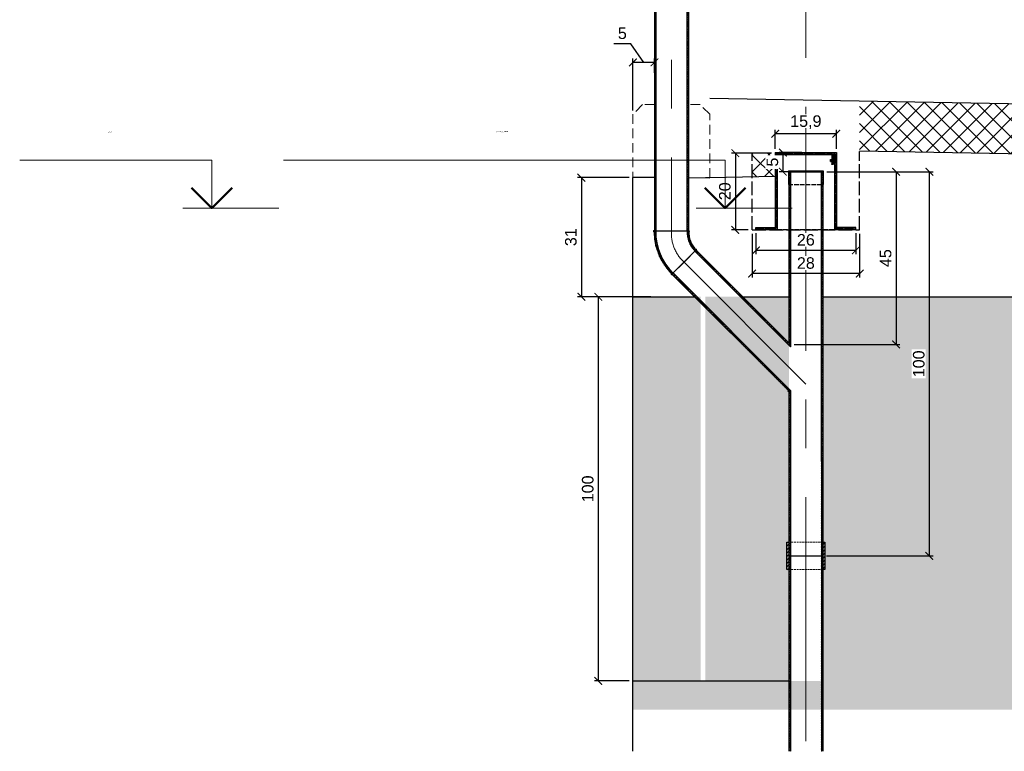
# Model space of a CAD drawing. Header units: millimetres. Extents: x 1034 to 6940, y -949 to 1982.
# Tile 1 of 5: x 1106 to 3669, y -899 to 1006. Entities that reach past the tile are written whole.
import ezdxf
from ezdxf.enums import TextEntityAlignment as Align

# ---------------------------------------------------------------- set-up
doc = ezdxf.new("R2018")
doc.units = ezdxf.units.MM
for name, pattern in [('( Hidden )', [0.375, 0.25, -0.125]), ('ACAD_ISO02W100', [15, 12, -3]), ('CENTERX2', [101.6, 63.5, -12.7, 12.7, -12.7]), ('Штриховая_ГОСТ', [7, 5, -2])]:
    doc.linetypes.add(name, pattern=pattern)
for name, color, linetype, lineweight in [('выданая позиция', 151, '( Hidden )', 20), ('ГТО-2_Металлические_конструкции', 1, 'Continuous', 30), ('ГТО-2_Размеры', 4, 'Continuous', 13), ('ГТО_Бетон основной', 4, 'Continuous', 50), ('ГТО_Линия основная', 7, 'Continuous', 60), ('ГТО_Штриховка', 7, 'Continuous', 15), ('Оси', 1, 'CENTERX2', 15), ('Отметки', 7, 'Continuous', 13), ('ПВЗ$0$сварка', 142, 'Continuous', 20), ('Штриховая линия', 7, 'Штриховая_ГОСТ', 13)]:
    doc.layers.add(name, color=color, linetype=linetype, lineweight=lineweight)
doc.layers.add('ГП_Штриховки', color=7, linetype='Continuous')
doc.layers.add('камень', color=7, linetype='Continuous')
doc.styles.get("Standard").update_dxf_attribs({"font": 'arial.ttf'})
doc.styles.add('Рогун1', font='arial.ttf')
doc.dimstyles.new('100 мм', dxfattribs={"dimscale": 100, "dimtxt": 3.5, "dimasz": 2, "dimexe": 1, "dimexo": 1, "dimgap": 1.2, "dimtad": 1, "dimdec": 0, "dimlfac": 0.1, "dimrnd": 0.0001, "dimtxsty": 'Рогун1', "dimblk": 'ARCHTICK', "dimcen": 2.5, "dimdle": 1, "dimaunit": 1, "dimadec": 1, "dimazin": 0, "dimtfac": 1, "dimtdec": 0, "dimtmove": 1, "dimatfit": 3, "dimldrblk": 'ARCHTICK', "dimfxl": 1, "dimtfill": 1, "dimarcsym": 0})
pattern_1 = [(225, (263.217, -2926.255), (4.490128, -4.490128), [])]

# ---------------------------------------------------------------- blocks, each defined once
blk = doc.blocks.new('_ArchTick')
at = {"color": 0, "linetype": 'ByBlock', "lineweight": 25, "const_width": 0.15}
blk.add_lwpolyline([(-0.5, -0.5), (0.5, 0.5)], dxfattribs=at)
blk = doc.blocks.new('*D29')
at = {"layer": 'DEFPOINTS', "color": 0, "lineweight": 30, "transparency": 16777216}
for p in [(2702.4, 894.4), (2758.3, 856.8), (2702.4, 759.5)]:
    blk.add_point(p, dxfattribs=at)
at = {"layer": 'ГТО-2_Размеры', "color": 0, "lineweight": -2, "transparency": 16777216}
for p, q in [((2696.6, 942.8), (2652.7, 942.8)), ((2730.3, 894.4), (2696.6, 942.8)), ((2702.4, 769.5), (2702.4, 904.4)), ((2758.3, 866.8), (2758.3, 904.4)), ((2758.4, 894.4), (2702.3, 894.4))]:
    blk.add_line(p, q, dxfattribs=at)
at = {"layer": 'ГТО-2_Размеры', "color": 0, "lineweight": -2, "transparency": 16777216, "xscale": 20, "yscale": 20, "zscale": 20, "rotation": 180}
blk.add_blockref('_ArchTick', (2702.4, 894.4), dxfattribs=at)
at = {"layer": 'ГТО-2_Размеры', "color": 0, "lineweight": -2, "transparency": 16777216, "xscale": 20, "yscale": 20, "zscale": 20}
blk.add_blockref('_ArchTick', (2758.3, 894.4), dxfattribs=at)
at = {"layer": 'ГТО-2_Размеры', "color": 0, "transparency": 16777216, "insert": (2674.7, 970.1), "char_height": 30, "attachment_point": 5, "style": 'Рогун1'}
blk.add_mtext('5', dxfattribs=at)
blk = doc.blocks.new('*D30')
at = {"layer": 'DEFPOINTS', "color": 0, "lineweight": 30, "transparency": 16777216}
for p in [(2758.7, 284.4), (2612, -715.6), (2702.3, -715.6)]:
    blk.add_point(p, dxfattribs=at)
at = {"layer": 'ГТО-2_Размеры', "color": 0, "lineweight": -2, "transparency": 16777216}
for p, q in [((2748.7, 284.4), (2602, 284.4)), ((2612, 284.5), (2612, -715.7)), ((2692.3, -715.6), (2602, -715.6))]:
    blk.add_line(p, q, dxfattribs=at)
at = {"layer": 'ГТО-2_Размеры', "color": 0, "lineweight": -2, "transparency": 16777216, "xscale": 20, "yscale": 20, "zscale": 20}
for p, rotation in [((2612, 284.4), 90), ((2612, -715.6), 270)]:
    blk.add_blockref('_ArchTick', p, dxfattribs=dict(at, rotation=rotation))
at = {"layer": 'ГТО-2_Размеры', "color": 0, "transparency": 16777216, "insert": (2584.7, -215.6), "char_height": 30, "attachment_point": 5, "rotation": 90, "style": 'Рогун1'}
blk.add_mtext('100', dxfattribs=at)
blk = doc.blocks.new('*D31')
at = {"layer": 'DEFPOINTS', "color": 0, "lineweight": 30, "transparency": 16777216}
for p in [(2702.4, 594.4), (2568, 284.4), (2758.7, 284.4)]:
    blk.add_point(p, dxfattribs=at)
at = {"layer": 'ГТО-2_Размеры', "color": 0, "lineweight": -2, "transparency": 16777216}
for p, q in [((2692.4, 594.4), (2558, 594.4)), ((2568, 594.5), (2568, 284.3)), ((2748.7, 284.4), (2558, 284.4))]:
    blk.add_line(p, q, dxfattribs=at)
at = {"layer": 'ГТО-2_Размеры', "color": 0, "lineweight": -2, "transparency": 16777216, "xscale": 20, "yscale": 20, "zscale": 20}
for p, rotation in [((2568, 594.4), 90), ((2568, 284.4), 270)]:
    blk.add_blockref('_ArchTick', p, dxfattribs=dict(at, rotation=rotation))
at = {"layer": 'ГТО-2_Размеры', "color": 0, "transparency": 16777216, "insert": (2540.7, 439.4), "char_height": 30, "attachment_point": 5, "rotation": 90, "style": 'Рогун1'}
blk.add_mtext('31', dxfattribs=at)
blk = doc.blocks.new('*D34')
at = {"layer": 'DEFPOINTS', "color": 0, "lineweight": 30, "transparency": 16777216}
for p in [(3022.4, 459.8), (3282.4, 459.8), (3022.4, 405.1)]:
    blk.add_point(p, dxfattribs=at)
at = {"layer": 'ГТО-2_Размеры', "color": 0, "lineweight": -2, "transparency": 16777216}
for p, q in [((3022.4, 449.8), (3022.4, 395.1)), ((3282.4, 449.8), (3282.4, 395.1)), ((3282.5, 405.1), (3022.3, 405.1))]:
    blk.add_line(p, q, dxfattribs=at)
at = {"layer": 'ГТО-2_Размеры', "color": 0, "lineweight": -2, "transparency": 16777216, "xscale": 20, "yscale": 20, "zscale": 20, "rotation": 180}
blk.add_blockref('_ArchTick', (3022.4, 405.1), dxfattribs=at)
at = {"layer": 'ГТО-2_Размеры', "color": 0, "lineweight": -2, "transparency": 16777216, "xscale": 20, "yscale": 20, "zscale": 20}
blk.add_blockref('_ArchTick', (3282.4, 405.1), dxfattribs=at)
at = {"layer": 'ГТО-2_Размеры', "color": 0, "transparency": 16777216, "insert": (3152.4, 432.4), "char_height": 30, "attachment_point": 5, "style": 'Рогун1', "bg_fill": 3, "box_fill_scale": 1.1, "bg_fill_color": 256, "bg_fill_true_color": 13158600, "bg_fill_transparency": 0}
blk.add_mtext('26', dxfattribs=at)
blk = doc.blocks.new('*D35')
at = {"layer": 'DEFPOINTS', "color": 0, "lineweight": 30, "transparency": 16777216}
for p in [(3012.4, 458.4), (3292.4, 458.4), (3012.4, 344.7)]:
    blk.add_point(p, dxfattribs=at)
at = {"layer": 'ГТО-2_Размеры', "color": 0, "lineweight": -2, "transparency": 16777216}
for p, q in [((3012.4, 448.4), (3012.4, 334.7)), ((3292.4, 448.4), (3292.4, 334.7)), ((3292.5, 344.7), (3012.3, 344.7))]:
    blk.add_line(p, q, dxfattribs=at)
at = {"layer": 'ГТО-2_Размеры', "color": 0, "lineweight": -2, "transparency": 16777216, "xscale": 20, "yscale": 20, "zscale": 20, "rotation": 180}
blk.add_blockref('_ArchTick', (3012.4, 344.7), dxfattribs=at)
at = {"layer": 'ГТО-2_Размеры', "color": 0, "lineweight": -2, "transparency": 16777216, "xscale": 20, "yscale": 20, "zscale": 20}
blk.add_blockref('_ArchTick', (3292.4, 344.7), dxfattribs=at)
at = {"layer": 'ГТО-2_Размеры', "color": 0, "transparency": 16777216, "insert": (3152.4, 372), "char_height": 30, "attachment_point": 5, "style": 'Рогун1', "bg_fill": 3, "box_fill_scale": 1.1, "bg_fill_color": 256, "bg_fill_true_color": 13158600, "bg_fill_transparency": 0}
blk.add_mtext('28', dxfattribs=at)
blk = doc.blocks.new('*D36')
at = {"layer": 'DEFPOINTS', "color": 0, "lineweight": 30, "transparency": 16777216}
for p in [(3072.9, 658.1), (2968.9, 458.4), (3012.4, 458.4)]:
    blk.add_point(p, dxfattribs=at)
at = {"layer": 'ГТО-2_Размеры', "color": 0, "lineweight": -2, "transparency": 16777216}
for p, q in [((3062.9, 658.1), (2958.9, 658.1)), ((2968.9, 658.2), (2968.9, 458.3)), ((3002.4, 458.4), (2958.9, 458.4))]:
    blk.add_line(p, q, dxfattribs=at)
at = {"layer": 'ГТО-2_Размеры', "color": 0, "lineweight": -2, "transparency": 16777216, "xscale": 20, "yscale": 20, "zscale": 20}
for p, rotation in [((2968.9, 658.1), 90), ((2968.9, 458.4), 270)]:
    blk.add_blockref('_ArchTick', p, dxfattribs=dict(at, rotation=rotation))
at = {"layer": 'ГТО-2_Размеры', "color": 0, "transparency": 16777216, "insert": (2941.6, 558.9), "char_height": 30, "attachment_point": 5, "rotation": 90, "style": 'Рогун1', "bg_fill": 3, "box_fill_scale": 1.1, "bg_fill_color": 256, "bg_fill_true_color": 13158600, "bg_fill_transparency": 0}
blk.add_mtext('20', dxfattribs=at)
blk = doc.blocks.new('*D37')
at = {"layer": 'DEFPOINTS', "color": 0, "lineweight": 30, "transparency": 16777216}
for p in [(3072.9, 708.7), (3072.9, 659.8), (3231.9, 659.8)]:
    blk.add_point(p, dxfattribs=at)
at = {"layer": 'ГТО-2_Размеры', "color": 0, "lineweight": -2, "transparency": 16777216}
for p, q in [((3072.9, 669.8), (3072.9, 718.7)), ((3231.9, 669.8), (3231.9, 718.7)), ((3232, 708.7), (3072.8, 708.7))]:
    blk.add_line(p, q, dxfattribs=at)
at = {"layer": 'ГТО-2_Размеры', "color": 0, "lineweight": -2, "transparency": 16777216, "xscale": 20, "yscale": 20, "zscale": 20, "rotation": 180}
blk.add_blockref('_ArchTick', (3072.9, 708.7), dxfattribs=at)
at = {"layer": 'ГТО-2_Размеры', "color": 0, "lineweight": -2, "transparency": 16777216, "xscale": 20, "yscale": 20, "zscale": 20}
blk.add_blockref('_ArchTick', (3231.9, 708.7), dxfattribs=at)
at = {"layer": 'ГТО-2_Размеры', "color": 0, "transparency": 16777216, "insert": (3152.4, 738.8), "char_height": 30, "attachment_point": 5, "style": 'Рогун1', "bg_fill": 3, "box_fill_scale": 1.1, "bg_fill_color": 256, "bg_fill_true_color": 13158600, "bg_fill_transparency": 0}
blk.add_mtext('15,9', dxfattribs=at)
blk = doc.blocks.new('ПВЗ$0$PSK_Svarka')
blk.add_solid([(0, 0), (-0.707107, 0.707107), (0.707107, 0.707107)])
blk = doc.blocks.new('*D38')
at = {"layer": 'DEFPOINTS', "color": 0, "lineweight": 30, "transparency": 16777216}
for p in [(3152.4, 659.8), (3092.7, 609.8), (3152.4, 609.8)]:
    blk.add_point(p, dxfattribs=at)
at = {"layer": 'ГТО-2_Размеры', "color": 0, "lineweight": -2, "transparency": 16777216}
for p, q in [((3142.4, 659.8), (3082.7, 659.8)), ((3092.7, 659.9), (3092.7, 609.7)), ((3142.4, 609.8), (3082.7, 609.8))]:
    blk.add_line(p, q, dxfattribs=at)
at = {"layer": 'ГТО-2_Размеры', "color": 0, "transparency": 16777216, "insert": (3065.4, 634.8), "char_height": 30, "attachment_point": 5, "rotation": 90, "style": 'Рогун1', "bg_fill": 3, "box_fill_scale": 1.1, "bg_fill_color": 256, "bg_fill_true_color": 13158600, "bg_fill_transparency": 0}
blk.add_mtext('5', dxfattribs=at)
at = {"layer": 'ГТО-2_Размеры', "color": 0, "lineweight": -2, "transparency": 16777216, "xscale": 20, "yscale": 20, "zscale": 20}
for p, rotation in [((3092.7, 659.8), 90), ((3092.7, 609.8), 270)]:
    blk.add_blockref('_ArchTick', p, dxfattribs=dict(at, rotation=rotation))
blk = doc.blocks.new('отвод')
at = {"layer": 'камень', "transparency": 33554687}
h = blk.add_hatch(dxfattribs=at)
h.set_pattern_fill('ANSI31', color=256)
h.paths.add_polyline_path([(59929.5, 19478.9), (59926.6, 19481.8, 0.198534), (59880.3, 19369.9), (59884.3, 19369.9, -0.199479)])
h.paths.add_polyline_path([(59965.2, 19369.9), (59969.2, 19369.9, -0.209937), (59990.4, 19418.1), (59987.6, 19420.9, 0.209308)])
at = {"layer": 'ГТО-2_Металлические_конструкции', "color": 7}
for p, q in [((59990.4, 19418.1), (59926.6, 19481.8)), ((59990.4, 19418.1), (59987.6, 19420.9)), ((59880.3, 19369.9), (59968, 19369.9)), ((59880.3, 19369.9), (59924.8, 19369.9)), ((59969.2, 19369.9), (59924.8, 19369.9))]:
    blk.add_line(p, q, dxfattribs=at)
for centre, radius, start, end in [((60038.8, 19369.9), 158.4, 135.0834, 180), ((60038, 19370), 153.7, 134.9316, 180.0566), ((60034.7, 19369.8), 69.5, 132.6779, 179.9652), ((60034.7, 19369.8), 65.5, 132.5381, 179.9634)]:
    blk.add_arc(centre, radius, start, end, dxfattribs=at)
blk = doc.blocks.new('*D40')
at = {"layer": 'DEFPOINTS', "color": 0, "lineweight": 30, "transparency": 16777216}
for p in [(3196.8, 609.8), (3112.1, 160.1), (3387.4, 160.1)]:
    blk.add_point(p, dxfattribs=at)
at = {"layer": 'ГТО-2_Размеры', "color": 0, "lineweight": -2, "transparency": 16777216}
for p, q in [((3206.8, 609.8), (3397.4, 609.8)), ((3387.4, 609.9), (3387.4, 160)), ((3122.1, 160.1), (3397.4, 160.1))]:
    blk.add_line(p, q, dxfattribs=at)
at = {"layer": 'ГТО-2_Размеры', "color": 0, "lineweight": -2, "transparency": 16777216, "xscale": 20, "yscale": 20, "zscale": 20}
for p, rotation in [((3387.4, 609.8), 90), ((3387.4, 160.1), 270)]:
    blk.add_blockref('_ArchTick', p, dxfattribs=dict(at, rotation=rotation))
at = {"layer": 'ГТО-2_Размеры', "color": 0, "transparency": 16777216, "insert": (3360.2, 384.9), "char_height": 30, "attachment_point": 5, "rotation": 90, "style": 'Рогун1', "bg_fill": 3, "box_fill_scale": 1.1, "bg_fill_color": 256, "bg_fill_true_color": 13158600, "bg_fill_transparency": 0}
blk.add_mtext('45', dxfattribs=at)
blk = doc.blocks.new('*D41')
at = {"layer": 'DEFPOINTS', "color": 0, "lineweight": 30, "transparency": 16777216}
for p in [(3387.4, 609.8), (3196.6, -390.2), (3473.8, -390.2)]:
    blk.add_point(p, dxfattribs=at)
at = {"layer": 'ГТО-2_Размеры', "color": 0, "lineweight": -2, "transparency": 16777216}
for p, q in [((3397.4, 609.8), (3483.8, 609.8)), ((3473.8, 609.9), (3473.8, -390.3)), ((3206.6, -390.2), (3483.8, -390.2))]:
    blk.add_line(p, q, dxfattribs=at)
at = {"layer": 'ГТО-2_Размеры', "color": 0, "lineweight": -2, "transparency": 16777216, "xscale": 20, "yscale": 20, "zscale": 20}
for p, rotation in [((3473.8, 609.8), 90), ((3473.8, -390.2), 270)]:
    blk.add_blockref('_ArchTick', p, dxfattribs=dict(at, rotation=rotation))
at = {"layer": 'ГТО-2_Размеры', "color": 0, "transparency": 16777216, "insert": (3446.5, 109.8), "char_height": 30, "attachment_point": 5, "rotation": 90, "style": 'Рогун1', "bg_fill": 3, "box_fill_scale": 1.1, "bg_fill_color": 256, "bg_fill_true_color": 13158600, "bg_fill_transparency": 0}
blk.add_mtext('100', dxfattribs=at)
blk = doc.blocks.new('*U26')
at = {"color": 0, "linetype": 'ByBlock', "lineweight": -2}
for p, q in [((-7, 5), (-27, 5)), ((-7, 0), (-7, 5)), ((-10, 0), (-7, 0)), ((-7, 0), (0, 0))]:
    blk.add_line(p, q, dxfattribs=at)
at = {"color": 0, "linetype": 'ByBlock', "lineweight": 50}
blk.add_lwpolyline([(-4.88, 2.12), (-7, 0), (-9.12, 2.12)], dxfattribs=at)
at = {"color": 0, "linetype": 'ByBlock', "lineweight": -2, "flags": 64}
for tag, p in [('ОТМЕТКА', (-17.82, 8)), ('ПРИМЕЧАНИЕ', (-17.82, 2))]:
    blk.add_attdef(tag, text='', height=3.5, dxfattribs=at).set_placement(p, align=Align.MIDDLE_CENTER)
blk = doc.blocks.new('*U28')
at = {"color": 0, "linetype": 'ByBlock', "lineweight": -2}
for p, q in [((-7, 5), (-53, 5)), ((-7, 0), (-7, 5)), ((-10, 0), (-7, 0)), ((-7, 0), (0, 0))]:
    blk.add_line(p, q, dxfattribs=at)
at = {"color": 0, "linetype": 'ByBlock', "lineweight": 50}
blk.add_lwpolyline([(-4.88, 2.12), (-7, 0), (-9.12, 2.12)], dxfattribs=at)
at = {"color": 0, "linetype": 'ByBlock', "lineweight": -2, "flags": 64}
for tag, p in [('ОТМЕТКА', (-30.82, 8)), ('ПРИМЕЧАНИЕ', (-30.82, 2))]:
    blk.add_attdef(tag, text='', height=3.5, dxfattribs=at).set_placement(p, align=Align.MIDDLE_CENTER)

msp = doc.modelspace()

# ---------------------------------------------------------------- hatches: boundary and pattern name
at = {"layer": 'ГП_Штриховки', "lineweight": 15, "transparency": 33554687}
h = msp.add_hatch(dxfattribs=at)
h.set_pattern_fill('ANSI31', color=256, angle=90)
h.set_pattern_definition([(135, (-60086.4896, -23870.88), (-2.24506403, -2.24506403), [])])
h.paths.add_polyline_path([(2758.1969311, 1555.2237323), (2762.1969311, 1555.2237323), (2762.2511538, 455.1652555), (2758.2511541, 455.1594329)])
h.paths.add_polyline_path([(2842.6969311, 1555.2237323), (2846.6969311, 1555.2237323), (2846.751148, 455.2882566), (2842.7511482, 455.282579)])
at = {"layer": 'ГП_Штриховки', "lineweight": 15, "ltscale": 0.5, "transparency": 33554687}
h = msp.add_hatch(dxfattribs=at)
h.set_pattern_fill('ANSI31', color=256, scale=0.33, angle=90)
h.set_pattern_definition([(135, (-57896.7336, -19933.3159), (-0.74087113, -0.74087113), [])])
h.paths.add_polyline_path([(3216.5776185, 636.0318063), (3219.6474464, 636.0318063), (3219.6474464, 641.6921351), (3216.5776185, 641.6921351)])
h.paths.add_polyline_path([(3226.8867325, 641.6921351), (3223.8169046, 641.6921351), (3223.8169046, 636.0318063), (3226.8867325, 636.0318063)])
at = {"layer": 'ГП_Штриховки', "lineweight": 15, "transparency": 33554687}
h = msp.add_hatch(dxfattribs=at)
h.set_pattern_fill('ANSI31', color=256, angle=90)
h.set_pattern_definition([(135, (-59737.2998, -23859.978), (-2.24506403, -2.24506403), [])])
h.paths.add_polyline_path([(3196.6367325, 609.7402788), (3192.6367325, 609.7402788), (3192.6552928, -898.5629055), (3196.6552928, -898.5629055)])
h.paths.add_polyline_path([(3112.1347088, 34.8731098), (3108.1347088, 38.8783799), (3108.1820622, -898.5714754), (3112.1820622, -898.5714754)])
h = msp.add_hatch(dxfattribs=at)
h.set_pattern_fill('AR-CONC', color=256, scale=0.25)
h.set_pattern_definition([(50, (0, 0), (91.0923, -7.9695), [9.525, -104.775]), (355, (0, 0), (-17.6217, 95.5284), [7.62, -83.8203]), (100.4514, (7.59, -0.66), (73.4706, 87.5589), [8.095, -89.0451]), (46.1842, (0, 25.4), (135.5395, -21.0212), [14.2875, -157.1625]), (96.6356, (11.3, 23.65), (118.702, 123.713), [12.1425, -133.5678]), (351.1842, (0, 25.4), (118.702, 123.713), [11.43, -125.73]), (21, (12.7, 19.05), (75.8072, -51.1326), [9.525, -104.775]), (326, (12.7, 19.05), (30.901, 92.094), [7.62, -83.82]), (71.4514, (19.02, 14.79), (106.7082, 40.9614), [8.095, -89.045]), (37.5, (0, 0), (1.5443, 42.27752), [0, -82.804, 0, -85.09, 0, -84.1375]), (7.5, (0, 0), (33.40983, 50.0903), [0, -48.514, 0, -80.899, 0, -32.0675]), (327.5, (-28.32, 0), (67.7953, -2.86437), [0, -31.75, 0, -99.06, 0, -131.445]), (317.5, (-41.02, 0), (74.0646, 12.71325), [0, -41.275, 0, -65.786, 0, -93.345])])
h.paths.add_polyline_path([(5036.5455977, 284.3563873), (5036.6516078, -782.9599493), (5483.4521495, -782.9562044), (5483.3462727, -123.4542408), (5444.1048002, -115.6059463), (5522.6544774, -99.869318), (5483.3462727, -92.0076771), (5483.2839536, 284.3454772)])
h.paths.add_polyline_path([(4551.730594, -790.2849629), (4551.730594, -577.7128293), (4551.730594, -459.4699218), (4551.730594, -259.4699218), (4551.8601818, -176.2888505), (4551.8601818, 23.7111495), (4558.1367407, 284.3684057), (4891.7964622, 284.3601761), (4646.6367407, 38.8774526), (4653.1601818, 23.7111495), (4653.1601818, -176.2888505), (4653.030594, -259.4699218), (4653.030594, -459.4699218), (4653.030594, -577.7128293), (4653.030594, -784.7373035), (5036.6562398, -784.5208374), (5036.5409657, 284.3589642), (2890.9265659, 284.4132397), (2890.9929443, -715.5776315), (3108.1367325, -715.5877703), (3108.1367325, 284.4035258), (3196.6367325, 284.4013823), (3196.6367325, -715.5776315), (2878.278118, -715.5889236), (2878.223177, 284.413392), (2702.1965155, 284.413392), (2702.2971684, -790.3929956)])
at = {"layer": 'ГП_Штриховки', "transparency": 33554687}
h = msp.add_hatch(dxfattribs=at)
h.set_pattern_fill('ANSI31', scale=2, angle=180)
h.set_pattern_definition(pattern_1)
h.paths.add_polyline_path([(3108.2116165, -354.7330418), (3103.2116165, -354.7330418), (3103.2116165, -425.7330418), (3108.2116165, -425.7330418)])
h = msp.add_hatch(dxfattribs=at)
h.set_pattern_fill('ANSI31', scale=2, angle=180)
h.set_pattern_definition(pattern_1)
h.paths.add_polyline_path([(3201.7116165, -354.7330418), (3196.7116165, -354.7330418), (3196.7116165, -425.7330418), (3201.7116165, -425.7330418)])
at = {"layer": 'ГТО_Штриховка'}
h = msp.add_hatch(color=0, dxfattribs=at)
h.dxf.hatch_style = 1
edge = h.paths.add_edge_path()
edge.add_line((2758.2511772, 457.1135255), (2758.2511541, 455.1594329))
edge.add_line((2758.2511541, 455.1594329), (2757.4176224, 455.1582196))
edge.add_line((2757.4176224, 455.1582196), (2757.4330348, 453.1668969))
edge.add_arc((2757.574785, 455.1956273), 2.0336765, 70.5735938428, 266.003160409, ccw=False)
h = msp.add_hatch(color=0, dxfattribs=at)
h.dxf.hatch_style = 1
edge = h.paths.add_edge_path()
edge.add_line((2846.7845783, 457.2823311), (2846.7176193, 455.2894505))
edge.add_line((2846.7176193, 455.2894505), (2847.5836483, 455.2882152))
edge.add_line((2847.5836483, 455.2882152), (2847.54821, 453.2885292))
edge.add_arc((2847.3684899, 455.3240717), 2.0434609, 275.0456183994, 466.603470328)
h = msp.add_hatch(color=0, dxfattribs=at)
h.dxf.hatch_style = 1
edge = h.paths.add_edge_path()
edge.add_line((2865.300751, 407.6417552), (2866.6881778, 406.2095879))
edge.add_line((2866.6881778, 406.2095879), (2866.5531488, 406.0747452))
edge.add_line((2866.5531488, 406.0747452), (2867.9673624, 404.6605316))
edge.add_arc((2866.5490637, 406.0751198), 2.0031553, 315.0750458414, 488.5482310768)
h = msp.add_hatch(color=0, dxfattribs=at)
h.dxf.hatch_style = 1
edge = h.paths.add_edge_path()
edge.add_line((2805.3690811, 342.0646405), (2803.9816542, 343.4968078))
edge.add_line((2803.9816542, 343.4968078), (2803.8308693, 343.3477449))
edge.add_line((2803.8308693, 343.3477449), (2802.4166558, 344.7619585))
edge.add_arc((2803.9633087, 343.4904018), 2.0022466, 140.5751972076, 314.5955327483)
h = msp.add_hatch(color=0, dxfattribs=at)
h.dxf.hatch_style = 1
edge = h.paths.add_edge_path()
edge.add_line((3108.1384138, 35.8747268), (3108.1383571, 38.8747268))
edge.add_line((3108.1383571, 38.8747268), (3106.0184337, 40.9974432))
edge.add_arc((3108.1383571, 38.8747268), 3, 134.9622807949, 270.0010834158)
at = {"layer": 'камень', "lineweight": 15, "transparency": 33554687}
h = msp.add_hatch(dxfattribs=at)
h.set_pattern_fill('ANSI37', color=256, scale=10)
h.set_pattern_definition([(45, (-57896.734, -19571.81), (-22.45064, 22.45064), []), (135, (-57896.734, -19571.81), (-22.45064, -22.45064), [])])
h.paths.add_polyline_path([(4522.8867407, 641.2707196), (4522.9453437, 771.4927904), (3292.3867325, 794.191204), (3292.3867325, 664.191204)])
at = {"layer": 'камень', "transparency": 33554687}
h = msp.add_hatch(dxfattribs=at)
h.set_pattern_fill('ANSI37', color=256, scale=10)
h.set_pattern_definition([(45, (-57896.734, -19933.316), (-22.45064, 22.45064), []), (135, (-57896.734, -19933.316), (-22.45064, -22.45064), [])])
h.paths.add_polyline_path([(3072.8867325, 598.060955), (3072.8867325, 658.0552357), (3012.6636018, 656.7585654), (3012.5798536, 596.7604607)])
h = msp.add_hatch(dxfattribs=at)
h.set_pattern_fill('ANSI31', color=256, angle=90)
h.set_pattern_definition([(135, (-58281.6987, -20346.8195), (-2.24506403, -2.24506403), [])])
h.paths.add_polyline_path([(3152.3867325, 659.7669582), (3077.8867325, 659.7669582), (3077.8867325, 654.7669582), (3152.3867325, 654.7669582)])
h.paths.add_polyline_path([(3226.8867325, 659.7669582), (3152.3867325, 659.7669582), (3152.3867325, 654.7669582), (3226.8867325, 654.7669582)])
h.paths.add_polyline_path([(3282.3867325, 464.7669582), (3231.8867325, 464.7669582), (3231.8867325, 459.7669582), (3282.3867325, 459.7669582)])
h.paths.add_polyline_path([(3072.8867325, 464.7670462), (3022.3854532, 464.7670462), (3022.3854532, 459.7669582), (3072.8867325, 459.7669582)])
h = msp.add_hatch(dxfattribs=at)
h.set_pattern_fill('ANSI31', color=256)
h.set_pattern_definition([(45, (-58281.6987, -20346.8195), (-2.24506403, 2.24506403), [])])
h.paths.add_polyline_path([(3077.8867325, 659.7669582), (3072.8867325, 659.7669582), (3072.8867325, 459.7669582), (3077.8867325, 459.7669582)])
h.paths.add_polyline_path([(3226.8867325, 459.7669582), (3231.8867325, 459.7669582), (3231.8867325, 659.7669582), (3226.8867325, 659.7669582)])

# ---------------------------------------------------------------- linework, layer by layer
at = {"linetype": 'ACAD_ISO02W100'}
for p, q in [((3106.8867325, 576.7669582), (3197.8867325, 576.7669582)), ((3077.8867325, 459.7669582), (3226.8867325, 459.7669582))]:
    msp.add_line(p, q, dxfattribs=at)
msp.add_line((3201.7116165, -395.7330418), (3201.7116165, -395.7330418))
at = {"layer": 'выданая позиция', "color": 18, "linetype": '( Hidden )', "lineweight": 15, "ltscale": 100, "true_color": 0x000000}
for points in [[(2758.255054, 784.4967909), (2727.3676474, 784.4971566), (2702.3867325, 759.5121745), (2702.3867325, 759.5121745), (2702.3867325, 594.3802252), (2758.2528027, 594.3795637)], [(2890.8851162, 594.3802252), (2902.2029139, 594.3802252), (2902.2625226, 759.5121745), (2877.2775405, 784.4971566), (2846.7349358, 784.4971566)]]:
    msp.add_lwpolyline(points, dxfattribs=at)
at = {"layer": 'ГТО-2_Металлические_конструкции'}
for p, q in [((2758.2641806, 1555.2237323), (2758.2511541, 455.1594329)), ((2762.1969311, 1555.2237323), (2762.2511538, 455.1652555)), ((2842.6969311, 1555.2237323), (2842.7511482, 455.282579)), ((2846.6969311, 1555.2237323), (2846.751148, 455.2882566))]:
    msp.add_line(p, q, dxfattribs=at)
at = {"layer": 'ГТО-2_Металлические_конструкции', "color": 0, "linetype": 'ACAD_ISO02W100', "ltscale": 3}
for p, q in [((3012.3867325, 458.4063176), (3012.6636018, 656.7585654)), ((3292.3867325, 458.4063176), (3292.3867325, 662.7813122)), ((3012.3867325, 458.4063176), (3292.3867325, 458.4063176))]:
    msp.add_line(p, q, dxfattribs=at)
at = {"layer": 'ГТО-2_Металлические_конструкции', "color": 0}
for p, q in [((3072.8867325, 659.7669582), (3072.8867325, 459.7669582)), ((3072.8867325, 659.7669582), (3231.8867325, 659.7669582)), ((3077.8867325, 659.7669582), (3077.8867325, 459.7669582)), ((3077.8867325, 654.7669582), (3226.8867325, 654.7669582)), ((3216.5776185, 636.0318063), (3216.5776185, 641.6921351)), ((3216.5776185, 641.6921351), (3226.8867325, 641.6921351)), ((3226.8867325, 659.7669582), (3226.8867325, 459.7669582)), ((3231.8867325, 659.7669582), (3231.8867325, 459.7669582)), ((3216.5776185, 636.0318063), (3226.8867325, 636.0318063)), ((3219.1792157, 630.3031771), (3224.254238, 630.3031771)), ((3219.1792157, 630.3031771), (3219.1792157, 629.8460704)), ((3219.1792157, 629.8460704), (3224.254238, 629.8460704)), ((3224.254238, 630.3031771), (3224.254238, 629.8460704)), ((3106.8867325, 611.7669582), (3197.8867325, 611.7669582)), ((3106.8867325, 611.7669582), (3106.8867325, 576.7669582)), ((3107.9367325, 609.7669582), (3196.8367325, 609.7669582)), ((3107.9367325, 609.7669582), (3107.9367325, 576.7669582)), ((3108.1367325, 609.7669582), (3108.1367325, 164.1167252)), ((3112.1367325, 609.7669582), (3112.1367325, 154.4508735)), ((3192.6367325, 609.7402788), (3192.789751, -898.5630948)), ((3196.6367325, 609.7402788), (3196.6552927, -898.5627026)), ((3196.8367325, 609.7669582), (3196.8367325, 576.7669582)), ((3197.8867325, 611.7669582), (3197.8867325, 576.7669582)), ((3106.8867325, 576.7669582), (3107.9367325, 576.7669582)), ((3196.8367325, 576.7669582), (3197.8867325, 576.7669582)), ((3022.3854532, 459.7670462), (3022.3854532, 464.7670462)), ((3022.3854532, 464.7670462), (3072.8867325, 464.7670462)), ((3282.3867325, 464.7669582), (3231.8867325, 464.7669582)), ((3282.3867325, 459.7669582), (3282.3867325, 464.7669582)), ((3022.3867325, 459.7669582), (3077.8867325, 459.7669582)), ((3226.8867325, 459.7669582), (3282.3867325, 459.7669582)), ((3108.1383571, 38.8747268), (3108.1552964, -898.571681)), ((3112.1377243, 40.5306706), (3112.1552963, -898.5712752)), ((3196.3246088, -5.1381175), (3196.3246088, 0.5224644))]:
    msp.add_line(p, q, dxfattribs=at)
msp.add_lwpolyline([(3108.1367325, -390.2330418), (3196.6367325, -390.2330418)], dxfattribs=at)
at = {"layer": 'ГТО_Бетон основной', "color": 18, "lineweight": 30, "true_color": 0x000000}
for p, q in [((3292.3867325, 664.191204), (4522.8867407, 641.2707196)), ((2758.2528027, 594.3807478), (2702.2029139, 594.3802252)), ((2702.3543791, -898.6128498), (2702.2029139, 594.3802252)), ((2846.6969311, 594.3802252), (2902.2029066, 594.3601889)), ((2902.2029139, 594.3802252), (3072.8867325, 598.060955)), ((2702.2343618, 284.3973072), (2802.4471573, 284.41216)), ((2758.2589723, 284.41216), (2862.9705007, 284.4087863)), ((2988.0029445, 284.4087863), (3108.1367325, 284.4087863)), ((3196.6367319, 284.4013823), (4558.1367407, 284.3686543)), ((2702.335811, -715.5877724), (3108.1367325, -715.5877703))]:
    msp.add_line(p, q, dxfattribs=at)
at = {"layer": 'ГТО_Линия основная', "lineweight": 30, "ltscale": 0.5}
for points in [[(3103.2116165, -425.7330418), (3103.2116165, -354.7330418), (3108.2116165, -354.7330418)], [(3196.7116165, -354.7330418), (3201.7116165, -354.7330418), (3201.7116165, -425.7330418), (3196.7116165, -425.7330418)], [(3108.2116165, -425.7330418), (3103.2116165, -425.7330418)]]:
    msp.add_lwpolyline(points, dxfattribs=at)
at = {"layer": 'ГТО_Штриховка', "color": 0}
for centre, radius, start, end in [((2757.5611055, 455.1697769), 2.0092377, 97.8663117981, 265.6434725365), ((2847.3932724, 455.2920436), 2.0092377, 274.3565274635, 82.1336882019), ((2866.5423433, 406.0672638), 2.0051371, 313.5496804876, 128.2581535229), ((2803.9786265, 343.4904655), 2.0051371, 140.6110737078, 308.2581535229), ((3108.1383571, 38.8747268), 3, 134.9622807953, 224.9622807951)]:
    msp.add_arc(centre, radius, start, end, dxfattribs=at)
at = {"layer": 'Оси', "ltscale": 10}
for p, q in [((3152.3867325, 1794.9667606), (3152.3867325, -891.6712213)), ((2802.2888606, 1663.1024334), (2802.3561101, 455.5141014)), ((3152.3867325, 459.7669582), (3152.3867325, 694.1843743))]:
    msp.add_line(p, q, dxfattribs=at)
msp.add_arc((2902.7546044, 449.1378739), 100.424998, 176.5256879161, 227.7695684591, dxfattribs=at)
at = {"layer": 'Штриховая линия'}
for points in [[(3196.7116165, -354.7330418), (3108.2116165, -354.7330418)], [(3196.7116165, -425.7330418), (3108.2116165, -425.7330418)]]:
    msp.add_lwpolyline(points, dxfattribs=at)

# ---------------------------------------------------------------- block references
at = {"layer": 'ГТО-2_Металлические_конструкции', "color": 7, "rotation": 45.00000000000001}
msp.add_blockref('отвод', (-25841.3790048, -55695.009912), dxfattribs=at)
at = {"layer": 'Отметки'}
ref = msp.add_blockref('*U26', (1780.7793173, 515.2274303), dxfattribs=dict(at, xscale=25, yscale=25, zscale=25))
lines = msp.add_mtext('15,950', dxfattribs={"layer": '0', "color": 0, "linetype": 'ByBlock', "lineweight": -2, "insert": (1335.3264588, 715.2274303), "char_height": 2.5, "attachment_point": 1, "bg_fill": 3, "box_fill_scale": 1.2, "bg_fill_color": 256, "bg_fill_transparency": 0})
ref.add_attrib('ОТМЕТКА', '', (1335.3264588, 715.2274303)).embed_mtext(lines)

# ---------------------------------------------------------------- dimensions: what is measured, and where the dimension line sits
at = {"layer": 'ГТО-2_Размеры'}
dim = msp.add_linear_dim(base=(2702.3854532, 894.3930246), p1=(2758.2559101, 856.7926754), p2=(2702.3854532, 759.5122625), text='5', dimstyle='100 мм', override={"dimscale": 0, "dimtxt": 300, "dimasz": 200, "dimexe": 100, "dimexo": 100, "dimgap": 120, "dimdec": 6, "dimcen": 250, "dimtfill": 0}, dxfattribs=at)
dim.commit()
dim.dimension.update_dxf_attribs({"geometry": '*D29', "text_midpoint": (2684.6271363, 942.831765), "dimtype": 160})
dim = msp.add_linear_dim(base=(2567.9905456, 284.4122297), p1=(2702.3867325, 594.3802252), p2=(2758.6865223, 284.4122297), angle=90, text='31', dimstyle='100 мм', override={"dimscale": 0, "dimtxt": 300, "dimasz": 200, "dimexe": 100, "dimexo": 100, "dimgap": 120, "dimdec": 6, "dimcen": 250, "dimtfill": 0}, dxfattribs=at)
dim.commit()
dim.dimension.update_dxf_attribs({"geometry": '*D31', "text_midpoint": (2567.9905456, 439.3962275), "dimtype": 160})
dim = msp.add_linear_dim(base=(2612.045189, -715.5877724), p1=(2758.6865223, 284.4122297), p2=(2702.335811, -715.5877724), angle=90, dimstyle='100 мм', override={"dimscale": 0, "dimtxt": 300, "dimasz": 200, "dimexe": 100, "dimexo": 100, "dimgap": 120, "dimdec": 6, "dimcen": 250, "dimtfill": 0}, dxfattribs=at)
dim.commit()
dim.dimension.update_dxf_attribs({"geometry": '*D30', "text_midpoint": (2612.045189, -215.5877713), "dimtype": 160})

# ---------------------------------------------------------------- next in the draw order: dimensions: what is measured, and where the dimension line sits
dim = msp.add_linear_dim(base=(3022.3854532, 405.0662242), p1=(3282.3867325, 459.7669582), p2=(3022.3854532, 459.7670462), text='26', dimstyle='100 мм', override={"dimscale": 0, "dimtxt": 300, "dimasz": 200, "dimexe": 100, "dimexo": 100, "dimgap": 120, "dimdec": 6, "dimcen": 250}, dxfattribs=at)
dim.commit()
dim.dimension.update_dxf_attribs({"geometry": '*D34', "text_midpoint": (3152.3867325, 405.0662242), "dimtype": 160})

# ---------------------------------------------------------------- next in the draw order: dimensions: what is measured, and where the dimension line sits
dim = msp.add_linear_dim(base=(3012.3854532, 344.6734096), p1=(3292.3867325, 458.4063176), p2=(3012.3854532, 458.4064056), text='28', dimstyle='100 мм', override={"dimscale": 0, "dimtxt": 300, "dimasz": 200, "dimexe": 100, "dimexo": 100, "dimgap": 120, "dimdec": 6, "dimcen": 250}, dxfattribs=at)
dim.commit()
dim.dimension.update_dxf_attribs({"geometry": '*D35', "text_midpoint": (3152.3867325, 344.6922831), "dimtype": 160})

# ---------------------------------------------------------------- next in the draw order: hatches: boundary and pattern name
at = {"layer": 'ГП_Штриховки', "true_color": 0x000000, "transparency": 33554610}
h = msp.add_hatch(dxfattribs=at)
h.set_pattern_fill('ANSI31', color=18, angle=115)
h.set_pattern_definition([(160, (-59306.7555, -19934.9808), (-1.08591396, -2.98352407), [])])
h.paths.add_polyline_path([(2863.7060518, 403.2088551), (2866.5363403, 406.0354196), (3112.1367325, 160.1114553), (3112.1367325, 154.4508735)])
h = msp.add_hatch(dxfattribs=at)
h.set_pattern_fill('ANSI31', color=18, angle=115)
h.set_pattern_definition([(160, (-59306.7555, -20049.281), (-1.08591396, -2.98352407), [])])
h.paths.add_polyline_path([(2803.9462186, 343.4676287), (2806.7746463, 346.2960564), (3112.1377243, 40.5306706), (3112.1378302, 34.8699843)])

# ---------------------------------------------------------------- next in the draw order: linework, layer by layer
at = {"layer": 'ГТО-2_Металлические_конструкции', "color": 0}
for p, q in [((2863.7060518, 403.2088551), (3112.1367325, 154.4508735)), ((2866.5363403, 406.0354196), (3112.1367325, 160.1114553)), ((2803.9462259, 343.467636), (3112.1378302, 34.8699843)), ((2806.7746463, 346.2960564), (3112.1377243, 40.5306706))]:
    msp.add_line(p, q, dxfattribs=at)
at = {"layer": 'Оси', "ltscale": 10}
msp.add_line((2835.2572686, 374.7786788), (3152.3867325, 57.1812501), dxfattribs=at)

# ---------------------------------------------------------------- next in the draw order: block references
at = {"layer": 'ПВЗ$0$сварка', "color": 0, "xscale": 3.000000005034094, "yscale": 3.000000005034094, "zscale": 3.000000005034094, "rotation": 314.9999999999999}
msp.add_blockref('ПВЗ$0$PSK_Svarka', (3231.8867325, 464.7670462), dxfattribs=at)

# ---------------------------------------------------------------- next in the draw order: dimensions: what is measured, and where the dimension line sits
at = {"layer": 'ГТО-2_Размеры'}
dim = msp.add_linear_dim(base=(2968.8745503, 458.4063176), p1=(3072.8867325, 658.0552357), p2=(3012.3867325, 458.4063176), angle=90, text='20', dimstyle='100 мм', override={"dimscale": 0, "dimtxt": 300, "dimasz": 200, "dimexe": 100, "dimexo": 100, "dimgap": 120, "dimdec": 6, "dimcen": 250, "dimtfill": 1}, dxfattribs=at)
dim.commit()
dim.dimension.update_dxf_attribs({"geometry": '*D36', "text_midpoint": (2968.8745503, 558.9110969), "dimtype": 160})

# ---------------------------------------------------------------- next in the draw order: block references
at = {"layer": 'ПВЗ$0$сварка', "color": 0, "xscale": 3.000000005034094, "yscale": 3.000000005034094, "zscale": 3.000000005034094, "rotation": 44.99999999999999}
msp.add_blockref('ПВЗ$0$PSK_Svarka', (3072.8867325, 464.7670462), dxfattribs=at)

# ---------------------------------------------------------------- next in the draw order: dimensions: what is measured, and where the dimension line sits
at = {"layer": 'ГТО-2_Размеры'}
dim = msp.add_linear_dim(base=(3072.8867325, 708.7393367), p1=(3231.8867325, 659.7669582), p2=(3072.8867325, 659.7669582), dimstyle='100 мм', override={"dimscale": 0, "dimtxt": 300, "dimasz": 200, "dimexe": 100, "dimexo": 100, "dimgap": 120, "dimdec": 6, "dimcen": 250}, dxfattribs=at)
dim.commit()
dim.dimension.update_dxf_attribs({"geometry": '*D37', "text_midpoint": (3152.3867325, 708.7393367), "dimtype": 160})

# ---------------------------------------------------------------- next in the draw order: linework, layer by layer
at = {"layer": 'ГТО-2_Металлические_конструкции', "color": 0}
for p, q in [((3219.6474464, 654.7669582), (3219.6474464, 630.3031771)), ((3223.8169046, 654.7669582), (3223.8169046, 630.3031771))]:
    msp.add_line(p, q, dxfattribs=at)
at = {"layer": 'ГТО_Бетон основной', "color": 18, "lineweight": 30, "true_color": 0x000000}
msp.add_line((2902.2625226, 801.387286), (4830.4616144, 765.7779829), dxfattribs=at)

# ---------------------------------------------------------------- next in the draw order: block references
at = {"layer": 'ПВЗ$0$сварка', "color": 0, "xscale": 3.000000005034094, "yscale": 3.000000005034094, "zscale": 3.000000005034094}
for p, rotation in [((3219.6474464, 654.7669582), 135), ((3223.8169046, 654.7669582), 224.9999999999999)]:
    msp.add_blockref('ПВЗ$0$PSK_Svarka', p, dxfattribs=dict(at, rotation=rotation))

# ---------------------------------------------------------------- next in the draw order: dimensions: what is measured, and where the dimension line sits
at = {"layer": 'ГТО-2_Размеры'}
dim = msp.add_linear_dim(base=(3092.7004541, 609.7669582), p1=(3152.3867325, 659.7669582), p2=(3152.3867325, 609.7669582), angle=90, text='5', dimstyle='100 мм', override={"dimscale": 0, "dimtxt": 300, "dimasz": 200, "dimexe": 100, "dimexo": 100, "dimgap": 120, "dimdec": 6, "dimcen": 250}, dxfattribs=at)
dim.commit()
dim.dimension.update_dxf_attribs({"geometry": '*D38', "text_midpoint": (3092.7004541, 634.7669582), "dimtype": 160})

# ---------------------------------------------------------------- next in the draw order: hatches: boundary and pattern name
at = {"layer": 'ГП_Штриховки', "true_color": 0x000000, "transparency": 33554610}
h = msp.add_hatch(dxfattribs=at)
h.set_pattern_fill('ANSI31', color=18, angle=90)
h.set_pattern_definition([(135, (-59405.4467, -19833.858), (-2.24506403, -2.24506403), [])])
h.paths.add_polyline_path([(3112.1367325, 609.7669582), (3108.1367325, 609.7669582), (3108.1367325, 164.1167252), (3112.1367325, 160.1114553)])

# ---------------------------------------------------------------- next in the draw order: dimensions: what is measured, and where the dimension line sits
at = {"layer": 'ГТО-2_Размеры'}
dim = msp.add_linear_dim(base=(3387.41919, 160.1114553), p1=(3196.8367325, 609.7669582), p2=(3112.1367325, 160.1114553), angle=90, text='45', dimstyle='100 мм', override={"dimscale": 0, "dimtxt": 300, "dimasz": 200, "dimexe": 100, "dimexo": 100, "dimgap": 120, "dimdec": 6, "dimcen": 250}, dxfattribs=at)
dim.commit()
dim.dimension.update_dxf_attribs({"geometry": '*D40', "text_midpoint": (3387.41919, 384.9392067), "dimtype": 160})

# ---------------------------------------------------------------- next in the draw order: hatches: boundary and pattern name
at = {"layer": 'ГТО_Штриховка'}
h = msp.add_hatch(color=0, dxfattribs=at)
h.dxf.hatch_style = 1
edge = h.paths.add_edge_path()
edge.add_line((3105.9840939, 166.2694051), (3108.1054142, 164.1480847))
edge.add_line((3108.1054142, 164.1480847), (3108.1054142, 167.1480847))
edge.add_arc((3108.1054142, 164.1480847), 3, 90.0000000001, 135.0000000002)

# ---------------------------------------------------------------- next in the draw order: block references
at = {"layer": 'Отметки'}
ref = msp.add_blockref('*U28', (3117.1745645, 515.2927059), dxfattribs=dict(at, xscale=25, yscale=25, zscale=25))
lines = msp.add_mtext('Отм. верха бычков', dxfattribs={"layer": '0', "color": 0, "linetype": 'ByBlock', "lineweight": -2, "insert": (2346.721706, 715.2927059), "char_height": 2.5, "attachment_point": 1, "bg_fill": 3, "box_fill_scale": 1.2, "bg_fill_color": 256, "bg_fill_transparency": 0})
ref.add_attrib('ОТМЕТКА', '', (2346.721706, 715.2927059)).embed_mtext(lines)

# ---------------------------------------------------------------- next in the draw order: dimensions: what is measured, and where the dimension line sits
at = {"layer": 'ГТО-2_Размеры'}
dim = msp.add_linear_dim(base=(3473.8221567, -390.233044), p1=(3387.41919, 609.7669582), p2=(3196.6367325, -390.233044), angle=90, dimstyle='100 мм', override={"dimscale": 0, "dimtxt": 300, "dimasz": 200, "dimexe": 100, "dimexo": 100, "dimgap": 120, "dimdec": 6, "dimcen": 250, "dimtfill": 1}, dxfattribs=at)
dim.commit()
dim.dimension.update_dxf_attribs({"geometry": '*D41', "text_midpoint": (3473.8221567, 109.7669571), "dimtype": 160})

doc.saveas('drawing.dxf')
